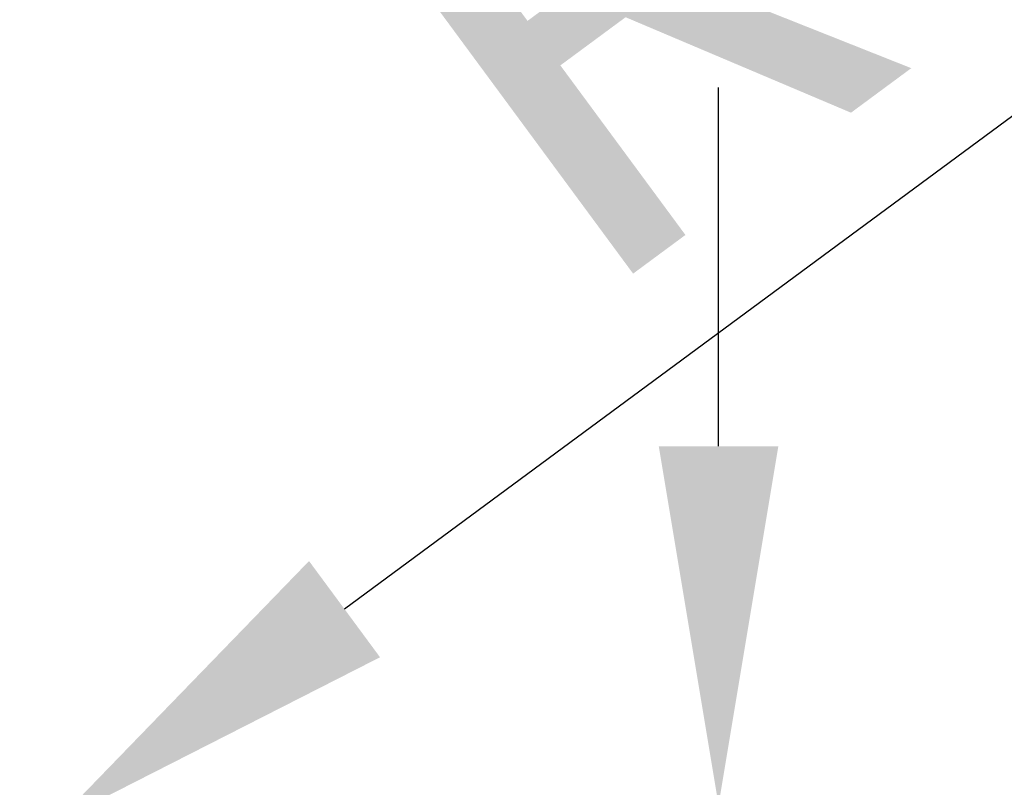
# Model space of a CAD drawing. Header units: inches. Extents: x -1.03 to 0.94, y -1.7 to 1.17.
# Tile 12 of 23: x -0.02 to 0.25, y 0.06 to 0.28. Entities that reach past the tile are written whole.
import ezdxf

# ---------------------------------------------------------------- set-up
doc = ezdxf.new("R2010")
doc.units = ezdxf.units.IN
doc.header["$LTSCALE"] = 0.03937
doc.header["$MEASUREMENT"] = 0
doc.header["$PDMODE"] = 1
doc.layers.get('DEFPOINTS').update_dxf_attribs({"linetype": 'CONTINUOUS', "lineweight": 25})
doc.layers.add('2', color=7, linetype='CONTINUOUS', lineweight=25)
doc.styles.add('INCH_STANDARD', font='Monos.ttf')
doc.dimstyles.new('INCH_STANDARD', dxfattribs={"dimtxt": 0.137795, "dimasz": 0.1, "dimexe": 0.06, "dimexo": 0.06, "dimgap": 0.024, "dimtad": 1, "dimdec": 3, "dimzin": 4, "dimdsep": 46, "dimtxsty": 'INCH_STANDARD', "dimcen": 0, "dimclrd": 256, "dimclre": 256, "dimclrt": 256, "dimadec": 1, "dimazin": 0, "dimtfac": 1, "dimtdec": 3, "dimtmove": 0, "dimatfit": 3, "dimfxl": 1, "dimtolj": 1, "dimlwd": -1, "dimlwe": -1, "dimarcsym": 0})

# ---------------------------------------------------------------- blocks, each defined once
blk = doc.blocks.new('*D2')
at = {"layer": '2'}
for p, q in [((0.17464, 0.15882), (0.17464, 0.25882)), ((0.03975, 0.05882), (0.23464, 0.05882)), ((0.17464, 0.05882), (0.17464, -0.05892)), ((0.0403, -0.05892), (0.23464, -0.05892)), ((0.17464, -0.15892), (0.17464, -0.81927))]:
    blk.add_line(p, q, dxfattribs=at)
for points in [[(0.15797, 0.15882), (0.19131, 0.15882), (0.17464, 0.05882)], [(0.15797, -0.15892), (0.19131, -0.15892), (0.17464, -0.05892)]]:
    blk.add_solid(points, dxfattribs=at)
at = {"layer": 'DEFPOINTS', "color": 0}
for p in [(-0.02025, 0.05882), (-0.0197, -0.05892), (0.17464, -0.05892)]:
    blk.add_point(p, dxfattribs=at)
at = {"layer": '2', "insert": (0.07932, -0.5391), "char_height": 0.137795, "attachment_point": 5, "rotation": 90, "style": 'INCH_STANDARD'}
blk.add_mtext('\\A1;.118"', dxfattribs=at)
blk = doc.blocks.new('*D4')
at = {"layer": '2'}
for p, q in [((0.72224, 0.5946), (0.07034, 0.11343)), ((-0.01938, 0.04721), (-0.01012, 0.05405))]:
    blk.add_line(p, q, dxfattribs=at)
blk.add_solid([(0.06044, 0.12684), (0.08024, 0.10002), (-0.01012, 0.05405)], dxfattribs=at)
at = {"layer": 'DEFPOINTS', "color": 0}
for p in [(-0.01012, 0.05405), (-0.01938, 0.04721)]:
    blk.add_point(p, dxfattribs=at)
at = {"layer": '2', "insert": (0.37992, 0.4604), "char_height": 0.137795, "attachment_point": 5, "rotation": 36.4309, "style": 'INCH_STANDARD'}
blk.add_mtext('\\A1;R.012"', dxfattribs=at)

msp = doc.modelspace()

# ---------------------------------------------------------------- dimensions: what is measured, and where the dimension line sits
at = {"layer": '2'}
dim = msp.add_radius_dim(center=(-0.01938, 0.04721), mpoint=(-0.01012, 0.05405), dimstyle='INCH_STANDARD', override={"dimpost": '"'}, dxfattribs=at)
dim.commit()
dim.dimension.update_dxf_attribs({"geometry": '*D4', "text_midpoint": (0.37992, 0.4604)})
dim = msp.add_linear_dim(base=(0.17464, -0.05892), p1=(-0.02025, 0.05882), p2=(-0.0197, -0.05892), angle=90, dimstyle='INCH_STANDARD', override={"dimpost": '"'}, dxfattribs=at)
dim.commit()
dim.dimension.update_dxf_attribs({"geometry": '*D2', "text_midpoint": (0.07932, -0.5391)})

doc.saveas('drawing.dxf')
